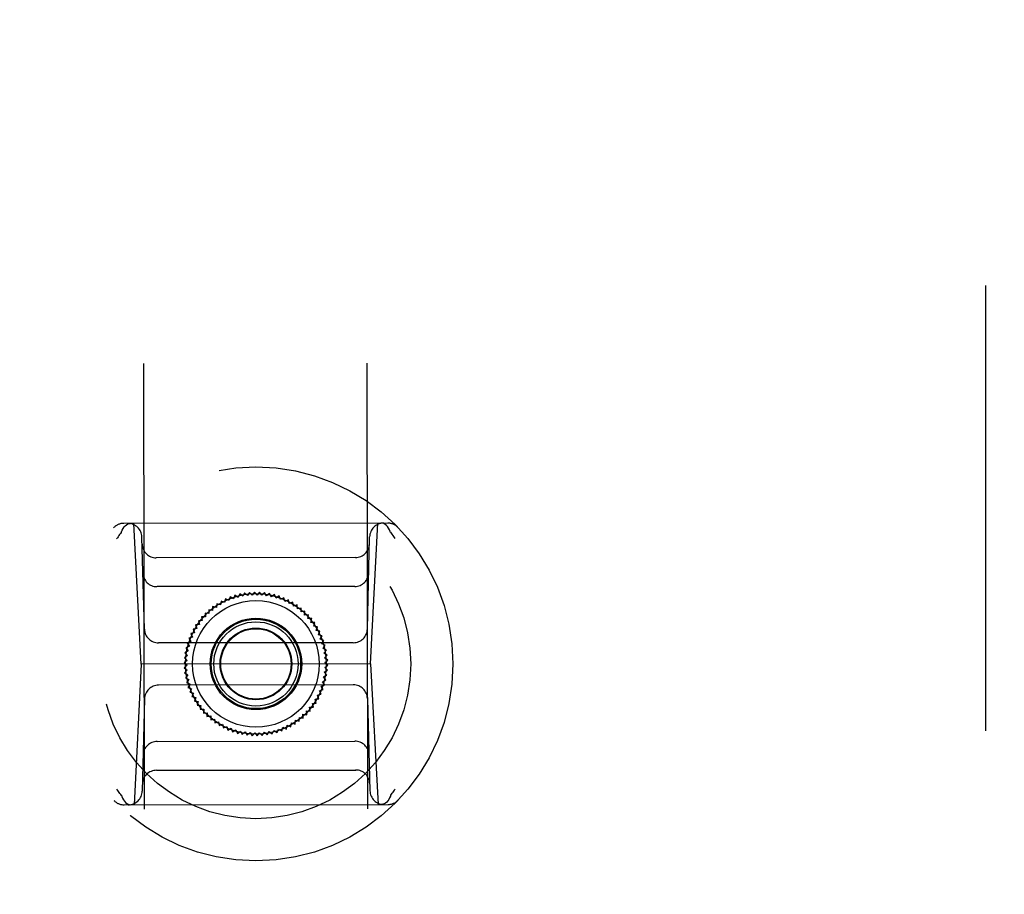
# Model space of a CAD drawing. Header units: inches. Extents: x 0 to 227, y 0 to 147.
# Tile 24 of 41: x 92.77 to 95.53, y 92.68 to 95.12. Entities that reach past the tile are written whole.
import ezdxf

# ---------------------------------------------------------------- set-up
doc = ezdxf.new("R2010")
doc.units = ezdxf.units.IN
doc.header["$LTSCALE"] = 12.466667
doc.header["$MEASUREMENT"] = 0
doc.linetypes.add('HIDDEN', pattern=[0.2, 0.1, -0.1])
doc.layers.get('0').update_dxf_attribs({"linetype": 'CONTINUOUS'})
for name, color, linetype in [('02___PRT_ALL_AXES', 7, 'CONTINUOUS'), ('DEFAULT_2', 8, 'HIDDEN'), ('DIMENSIONS', 7, 'CONTINUOUS')]:
    doc.layers.add(name, color=color, linetype=linetype)
doc.styles.get("Standard").update_dxf_attribs({"font": 'txt', "width": 0.8})
doc.dimstyles.new('DIMSTYLE_2', dxfattribs={"dimtxt": 1.133333, "dimasz": 1.333333, "dimexe": 0.09, "dimexo": 0.07, "dimgap": 0.0425, "dimtad": 0, "dimtih": 1, "dimtoh": 1, "dimzin": 4, "dimdsep": 46, "dimtxsty": 'Standard', "dimblk": '_FILLED', "dimblk1": '_FILLED', "dimblk2": '_FILLED', "dimcen": 0.09, "dimadec": 0, "dimazin": 0, "dimtfac": 1, "dimtofl": 0, "dimtmove": 0, "dimatfit": 3, "dimldrblk": '_FILLED', "dimfxl": 0, "dimtolj": 1, "dimtzin": 4, "dimarcsym": 0})

# ---------------------------------------------------------------- blocks, each defined once
blk = doc.blocks.new('_FILLED')
at = {"color": 0, "linetype": 'ByBlock'}
blk.add_solid([(0, 0), (-1, 0.2), (-1, -0.2)], dxfattribs=at)
blk = doc.blocks.new('*D13')
at = {"layer": 'DIMENSIONS', "color": 2, "linetype": 'Continuous'}
for p, q in [((92.6641, 72.9722), (89.9974, 72.9722)), ((96.2891, 72.9722), (99.1192, 72.9722))]:
    blk.add_line(p, q, dxfattribs=at)
at = {"layer": 'DIMENSIONS', "color": 2, "linetype": 'Continuous', "xscale": 1.3333333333, "yscale": 1.3333333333, "zscale": 1.3333333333}
blk.add_blockref('_FILLED', (92.6641, 72.9722), dxfattribs=at)
at = {"layer": 'DIMENSIONS', "color": 2, "linetype": 'Continuous', "xscale": 1.3333333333, "yscale": 1.3333333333, "zscale": 1.3333333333, "rotation": 180}
blk.add_blockref('_FILLED', (96.2891, 72.9722), dxfattribs=at)
at = {"layer": 'DIMENSIONS', "color": 2, "linetype": 'Continuous', "insert": (99.6858, 73.5388), "char_height": 1.13333, "width": 3.626667, "attachment_point": 1, "line_spacing_factor": 0.9}
blk.add_mtext('3.63', dxfattribs=at)

msp = doc.modelspace()

# ---------------------------------------------------------------- linework, layer by layer
at = {"layer": '02___PRT_ALL_AXES', "color": 8, "linetype": 'HIDDEN'}
for p, q in [((93.1646, 58.0081), (93.1188, 96.5081)), ((93.7896, 58.0089), (93.7438, 96.5088))]:
    msp.add_line(p, q, dxfattribs=at)
at = {"layer": 'DEFAULT_2', "color": 8, "linetype": 'HIDDEN'}
for p, q in [((95.4766, 96.8733), (95.4766, 17.7693)), ((93.804, 93.7151), (93.0653, 93.7142)), ((93.1143, 93.3206), (93.0932, 93.7143)), ((93.756, 93.3214), (93.7762, 93.7151)), ((93.1232, 93.418), (93.1161, 93.676)), ((93.7469, 93.4187), (93.7533, 93.6767)), ((93.7135, 93.6185), (93.1561, 93.6179)), ((93.7115, 93.5378), (93.1583, 93.5372)), ((93.3897, 93.5169), (93.385, 93.5072)), ((93.3981, 93.5102), (93.3897, 93.5169)), ((93.4034, 93.5196), (93.3981, 93.5102)), ((93.4114, 93.5123), (93.4034, 93.5196)), ((93.4174, 93.5213), (93.4114, 93.5123)), ((93.4248, 93.5135), (93.4174, 93.5213)), ((93.4314, 93.5221), (93.4248, 93.5135)), ((93.4383, 93.5138), (93.4314, 93.5221)), ((93.4454, 93.5218), (93.4383, 93.5138)), ((93.4517, 93.5131), (93.4454, 93.5218)), ((93.4594, 93.5206), (93.4517, 93.5131)), ((93.4651, 93.5115), (93.4594, 93.5206)), ((93.4733, 93.5184), (93.4651, 93.5115)), ((93.4783, 93.5089), (93.4733, 93.5184)), ((93.4869, 93.5153), (93.4783, 93.5089)), ((93.4913, 93.5054), (93.4869, 93.5153)), ((93.3254, 93.4895), (93.3243, 93.4788)), ((93.3356, 93.4861), (93.3254, 93.4895)), ((93.3374, 93.4968), (93.3356, 93.4861)), ((93.3474, 93.4927), (93.3374, 93.4968)), ((93.3499, 93.5031), (93.3474, 93.4927)), ((93.3596, 93.4984), (93.3499, 93.5031)), ((93.3628, 93.5086), (93.3596, 93.4984)), ((93.3721, 93.5032), (93.3628, 93.5086)), ((93.3761, 93.5132), (93.3721, 93.5032)), ((93.385, 93.5072), (93.3761, 93.5132)), ((93.5004, 93.5112), (93.4913, 93.5054)), ((93.504, 93.5011), (93.5004, 93.5112)), ((93.5135, 93.5062), (93.504, 93.5011)), ((93.5164, 93.4958), (93.5135, 93.5062)), ((93.5262, 93.5003), (93.5164, 93.4958)), ((93.5284, 93.4897), (93.5262, 93.5003)), ((93.5385, 93.4935), (93.5284, 93.4897)), ((93.54, 93.4828), (93.5385, 93.4935)), ((93.2927, 93.463), (93.2939, 93.4523)), ((93.3035, 93.4618), (93.2927, 93.463)), ((93.303, 93.4726), (93.3035, 93.4618)), ((93.3136, 93.4707), (93.303, 93.4726)), ((93.3139, 93.4814), (93.3136, 93.4707)), ((93.3243, 93.4788), (93.3139, 93.4814)), ((93.5503, 93.4859), (93.54, 93.4828)), ((93.551, 93.4751), (93.5503, 93.4859)), ((93.5615, 93.4774), (93.551, 93.4751)), ((93.5615, 93.4667), (93.5615, 93.4774)), ((93.5721, 93.4682), (93.5615, 93.4667)), ((93.5713, 93.4575), (93.5721, 93.4682)), ((93.277, 93.4314), (93.2663, 93.4303)), ((93.2851, 93.4421), (93.2744, 93.4418)), ((93.2744, 93.4418), (93.277, 93.4314)), ((93.2832, 93.4527), (93.2851, 93.4421)), ((93.2939, 93.4523), (93.2832, 93.4527)), ((93.582, 93.4583), (93.5713, 93.4575)), ((93.5805, 93.4477), (93.582, 93.4583)), ((93.5913, 93.4477), (93.5805, 93.4477)), ((93.589, 93.4372), (93.5913, 93.4477)), ((93.5997, 93.4365), (93.589, 93.4372)), ((93.5967, 93.4262), (93.5997, 93.4365)), ((93.2632, 93.4083), (93.2528, 93.4058)), ((93.2528, 93.4058), (93.2575, 93.3961)), ((93.2697, 93.4201), (93.2591, 93.4183)), ((93.2591, 93.4183), (93.2632, 93.4083)), ((93.2663, 93.4303), (93.2697, 93.4201)), ((93.6074, 93.4248), (93.5967, 93.4262)), ((93.6037, 93.4147), (93.6074, 93.4248)), ((93.6142, 93.4125), (93.6037, 93.4147)), ((93.6098, 93.4027), (93.6142, 93.4125)), ((93.7075, 93.3804), (93.1626, 93.3797)), ((93.2527, 93.3835), (93.2427, 93.3795)), ((93.2427, 93.3795), (93.2488, 93.3707)), ((93.2575, 93.3961), (93.2473, 93.3928)), ((93.2473, 93.3928), (93.2527, 93.3835)), ((93.6202, 93.3998), (93.6098, 93.4027)), ((93.6151, 93.3903), (93.6202, 93.3998)), ((93.6252, 93.3867), (93.6151, 93.3903)), ((93.6195, 93.3776), (93.6252, 93.3867)), ((93.6293, 93.3733), (93.6195, 93.3776)), ((93.2458, 93.3575), (93.2365, 93.3522)), ((93.2365, 93.3522), (93.2437, 93.3442)), ((93.2488, 93.3707), (93.2391, 93.366)), ((93.2391, 93.366), (93.2458, 93.3575)), ((93.623, 93.3646), (93.6293, 93.3733)), ((93.6325, 93.3596), (93.623, 93.3646)), ((93.6255, 93.3514), (93.6325, 93.3596)), ((93.6347, 93.3457), (93.6255, 93.3514)), ((93.756, 93.3214), (93.1143, 93.3206)), ((93.2426, 93.3308), (93.234, 93.3242)), ((93.234, 93.3242), (93.2423, 93.3174)), ((93.2437, 93.3442), (93.2348, 93.3383)), ((93.2348, 93.3383), (93.2426, 93.3308)), ((93.6272, 93.338), (93.6347, 93.3457)), ((93.6359, 93.3317), (93.6272, 93.338)), ((93.6279, 93.3246), (93.6359, 93.3317)), ((93.6362, 93.3177), (93.6279, 93.3246)), ((93.756, 93.3214), (93.7771, 92.9277)), ((93.1143, 93.3206), (93.0941, 92.9269)), ((93.2423, 93.3174), (93.2343, 93.3102)), ((93.2343, 93.3102), (93.2431, 93.3039)), ((93.2431, 93.3039), (93.2355, 93.2962)), ((93.2355, 93.2962), (93.2447, 93.2906)), ((93.6265, 93.2977), (93.6355, 93.3037)), ((93.6338, 93.2897), (93.6265, 93.2977)), ((93.6277, 93.3111), (93.6362, 93.3177)), ((93.6355, 93.3037), (93.6277, 93.3111)), ((93.2447, 93.2906), (93.2378, 93.2824)), ((93.2378, 93.2824), (93.2473, 93.2774)), ((93.2473, 93.2774), (93.2409, 93.2687)), ((93.2409, 93.2687), (93.2508, 93.2644)), ((93.6214, 93.2713), (93.6311, 93.276)), ((93.6275, 93.2624), (93.6214, 93.2713)), ((93.6244, 93.2844), (93.6338, 93.2897)), ((93.6311, 93.276), (93.6244, 93.2844)), ((93.7077, 93.2622), (93.1627, 93.2616)), ((93.2508, 93.2644), (93.245, 93.2553)), ((93.245, 93.2553), (93.2552, 93.2517)), ((93.2552, 93.2517), (93.2501, 93.2422)), ((93.2501, 93.2422), (93.2605, 93.2393)), ((93.2605, 93.2393), (93.256, 93.2295)), ((93.6127, 93.2458), (93.623, 93.2491)), ((93.6175, 93.2362), (93.6127, 93.2458)), ((93.6175, 93.2584), (93.6275, 93.2624)), ((93.623, 93.2491), (93.6175, 93.2584)), ((93.1234, 93.2232), (93.117, 92.9652)), ((93.256, 93.2295), (93.2666, 93.2273)), ((93.2666, 93.2273), (93.2629, 93.2172)), ((93.2629, 93.2172), (93.2735, 93.2158)), ((93.2735, 93.2158), (93.2705, 93.2054)), ((93.5932, 93.2106), (93.6039, 93.2116)), ((93.6005, 93.2219), (93.6111, 93.2237)), ((93.6039, 93.2116), (93.6005, 93.2219)), ((93.607, 93.2336), (93.6175, 93.2362)), ((93.6111, 93.2237), (93.607, 93.2336)), ((93.7471, 93.224), (93.7541, 92.966)), ((93.2705, 93.2054), (93.2813, 93.2047)), ((93.2813, 93.2047), (93.279, 93.1943)), ((93.279, 93.1943), (93.2897, 93.1943)), ((93.2897, 93.1943), (93.2882, 93.1836)), ((93.2882, 93.1836), (93.2989, 93.1845)), ((93.2989, 93.1845), (93.2981, 93.1737)), ((93.5775, 93.1789), (93.5763, 93.1896)), ((93.5763, 93.1896), (93.5871, 93.1892)), ((93.5851, 93.1998), (93.5959, 93.2001)), ((93.5871, 93.1892), (93.5851, 93.1998)), ((93.5959, 93.2001), (93.5932, 93.2106)), ((93.2981, 93.1737), (93.3088, 93.1753)), ((93.3088, 93.1753), (93.3088, 93.1645)), ((93.3088, 93.1645), (93.3193, 93.1668)), ((93.3193, 93.1668), (93.32, 93.1561)), ((93.32, 93.1561), (93.3303, 93.1591)), ((93.3303, 93.1591), (93.3318, 93.1485)), ((93.5328, 93.1452), (93.5346, 93.1558)), ((93.5346, 93.1558), (93.5449, 93.1524)), ((93.5449, 93.1524), (93.5459, 93.1632)), ((93.5459, 93.1632), (93.5563, 93.1605)), ((93.5563, 93.1605), (93.5567, 93.1713)), ((93.5567, 93.1713), (93.5672, 93.1693)), ((93.5672, 93.1693), (93.5668, 93.1801)), ((93.5668, 93.1801), (93.5775, 93.1789)), ((93.3318, 93.1485), (93.3418, 93.1522)), ((93.3418, 93.1522), (93.344, 93.1417)), ((93.344, 93.1417), (93.3538, 93.1461)), ((93.3538, 93.1461), (93.3568, 93.1358)), ((93.3568, 93.1358), (93.3662, 93.1409)), ((93.3662, 93.1409), (93.3699, 93.1307)), ((93.3699, 93.1307), (93.379, 93.1365)), ((93.379, 93.1365), (93.3833, 93.1267)), ((93.3833, 93.1267), (93.392, 93.133)), ((93.392, 93.133), (93.397, 93.1235)), ((93.397, 93.1235), (93.4052, 93.1305)), ((93.4052, 93.1305), (93.4109, 93.1213)), ((93.4109, 93.1213), (93.4185, 93.1289)), ((93.4185, 93.1289), (93.4248, 93.1201)), ((93.4248, 93.1201), (93.432, 93.1282)), ((93.432, 93.1282), (93.4389, 93.1199)), ((93.4389, 93.1199), (93.4454, 93.1284)), ((93.4454, 93.1284), (93.4529, 93.1206)), ((93.4529, 93.1206), (93.4589, 93.1296)), ((93.4589, 93.1296), (93.4668, 93.1224)), ((93.4668, 93.1224), (93.4721, 93.1317)), ((93.4721, 93.1317), (93.4806, 93.1251)), ((93.4806, 93.1251), (93.4853, 93.1348)), ((93.4853, 93.1348), (93.4942, 93.1287)), ((93.4942, 93.1287), (93.4981, 93.1387)), ((93.4981, 93.1387), (93.5074, 93.1333)), ((93.5074, 93.1333), (93.5107, 93.1436)), ((93.5107, 93.1436), (93.5203, 93.1388)), ((93.5203, 93.1388), (93.5229, 93.1493)), ((93.5229, 93.1493), (93.5328, 93.1452)), ((93.1588, 93.1041), (93.712, 93.1048)), ((93.1568, 93.0234), (93.7142, 93.0241)), ((93.0663, 92.9268), (93.8049, 92.9277))]:
    msp.add_line(p, q, dxfattribs=at)
for points in [[(93.0591, 93.6906), (93.0609, 93.6957), (93.0633, 93.7003), (93.0661, 93.7044), (93.0692, 93.7078), (93.0727, 93.7106), (93.0765, 93.7126), (93.0804, 93.7138), (93.0844, 93.7143)], [(93.8103, 93.6915), (93.8084, 93.6965), (93.8061, 93.7012), (93.8033, 93.7052), (93.8001, 93.7087), (93.7966, 93.7114), (93.7928, 93.7135), (93.7889, 93.7147), (93.7849, 93.7151)], [(93.058, 93.6886), (93.0559, 93.6857), (93.0537, 93.6828), (93.0516, 93.6799), (93.0494, 93.6769), (93.0473, 93.674), (93.0453, 93.671)], [(93.058, 93.6886), (93.0582, 93.6889), (93.0584, 93.6892), (93.0586, 93.6896), (93.0588, 93.6899), (93.0589, 93.6903), (93.0591, 93.6906)], [(93.8114, 93.6895), (93.8111, 93.6898), (93.8109, 93.6901), (93.8107, 93.6905), (93.8106, 93.6908), (93.8104, 93.6912), (93.8103, 93.6915)], [(93.8114, 93.6895), (93.8135, 93.6866), (93.8157, 93.6837), (93.8178, 93.6808), (93.82, 93.6778), (93.8221, 93.6749), (93.8242, 93.6719)], [(93.0589, 92.9524), (93.0567, 92.9553), (93.0546, 92.9582), (93.0524, 92.9612), (93.0503, 92.9641), (93.0482, 92.9671), (93.0461, 92.9701)], [(93.8122, 92.9533), (93.8144, 92.9562), (93.8165, 92.9591), (93.8187, 92.9621), (93.8208, 92.965), (93.8229, 92.968), (93.825, 92.971)], [(93.0589, 92.9524), (93.0591, 92.9521), (93.0593, 92.9518), (93.0595, 92.9515), (93.0597, 92.9511), (93.0598, 92.9508), (93.0599, 92.9504)], [(93.0599, 92.9504), (93.0618, 92.9454), (93.0642, 92.9408), (93.067, 92.9367), (93.0702, 92.9333), (93.0737, 92.9305), (93.0774, 92.9285), (93.0813, 92.9273), (93.0853, 92.9269)], [(93.8112, 92.9513), (93.8093, 92.9463), (93.807, 92.9417), (93.8042, 92.9376), (93.801, 92.9341), (93.7975, 92.9314), (93.7938, 92.9293), (93.7898, 92.9281), (93.7859, 92.9277)], [(93.8122, 92.9533), (93.812, 92.953), (93.8118, 92.9527), (93.8116, 92.9524), (93.8115, 92.952), (93.8113, 92.9517), (93.8112, 92.9513)]]:
    msp.add_lwpolyline(points, dxfattribs=at)
for radius in [0.5512, 0.4331, 0.1969, 0.1772, 0.128, 0.125, 0.1179, 0.1004, 0.0984]:
    msp.add_circle((93.4351, 93.321), radius, dxfattribs=at)
for centre, start, end in [((93.0654, 93.6749), 90.0681, 136.2551), ((93.0768, 93.6749), 1.5681, 90.0681), ((93.7927, 93.6757), 90.0681, 178.5681), ((93.804, 93.6757), 43.8812, 90.0681), ((93.156, 93.6573), 181.5681, 270.0681), ((93.7134, 93.6579), 270.0681, 358.5681), ((93.1582, 93.5766), 181.5681, 270.0681), ((93.7114, 93.5772), 270.0681, 358.5681), ((93.1625, 93.4191), 181.5681, 270.0681), ((93.7075, 93.4197), 270.0681, 358.5681), ((93.1628, 93.2222), 90.0681, 178.5681), ((93.7077, 93.2229), 1.5681, 90.0681), ((93.1588, 93.0647), 90.0681, 178.5681), ((93.712, 93.0654), 1.5681, 90.0681), ((93.1568, 92.984), 90.0681, 178.5681), ((93.7142, 92.9847), 1.5681, 90.0681), ((93.0776, 92.9662), 270.0681, 358.5681), ((93.7935, 92.9671), 181.5681, 270.0681), ((93.0662, 92.9662), 223.8812, 270.0681), ((93.8049, 92.9671), 270.0681, 316.2551)]:
    msp.add_arc(centre, 0.0394, start, end, dxfattribs=at)

# ---------------------------------------------------------------- dimensions: what is measured, and where the dimension line sits
at = {"layer": 'DIMENSIONS', "color": 2, "linetype": 'Continuous'}
dim = msp.add_linear_dim(base=(96.2891005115, 72.9721749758), p1=(92.6641005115, 96.4462787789), p2=(96.2891005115, 97.4472787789), dimstyle='DIMSTYLE_2', dxfattribs=at)
dim.commit()
dim.dimension.update_dxf_attribs({"geometry": '*D13', "text_midpoint": (101.4991715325, 72.9721749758), "dimtype": 160})

doc.saveas('drawing.dxf')
